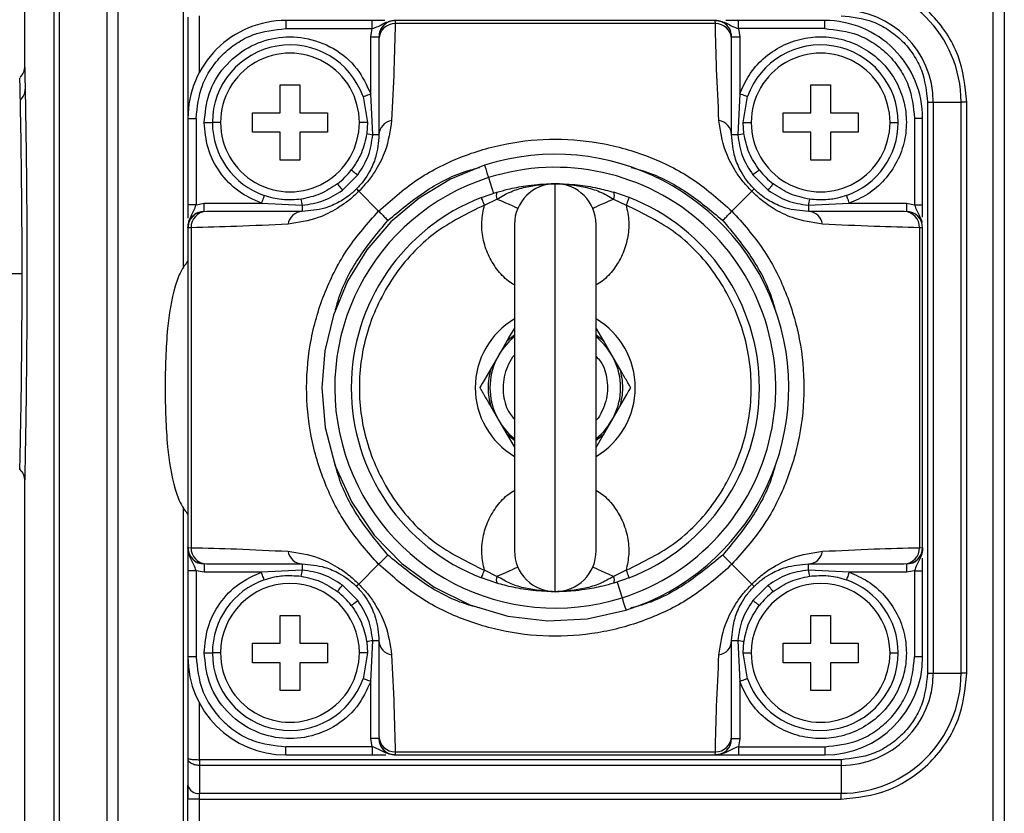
# Model space of a CAD drawing. Header units: millimetres. Extents: x 19 to 819, y 19 to 629.
# Tile 19 of 31: x 518 to 578, y 420 to 468. Entities that reach past the tile are written whole.
import ezdxf

# ---------------------------------------------------------------- set-up
doc = ezdxf.new("R2010")
doc.units = ezdxf.units.MM
doc.header["$LTSCALE"] = 3
doc.layers.add('DIMENSIONS', color=140, linetype='Continuous', lineweight=25)
doc.styles.add('SLDTEXTSTYLE0', font='TXT', dxfattribs={"width": 0.7})
doc.dimstyles.new('SLDDIMSTYLE0', dxfattribs={"dimtxt": 6.474023, "dimasz": 9.906, "dimexe": 0, "dimexo": 0.0625, "dimgap": 1.618506, "dimtad": 0, "dimtih": 1, "dimtoh": 1, "dimrnd": 1e-09, "dimzin": 12, "dimdsep": 46, "dimtxsty": 'SLDTEXTSTYLE0', "dimsah": 1, "dimcen": 0.09, "dimadec": 0, "dimazin": 3, "dimtfac": 1, "dimtofl": 0, "dimtmove": 0, "dimatfit": 3, "dimfxl": 0, "dimfrac": 2, "dimtolj": 1, "dimtzin": 12, "dimarcsym": 0})

# ---------------------------------------------------------------- blocks, each defined once
blk = doc.blocks.new('_D_10')
at = {"layer": 'DIMENSIONS'}
for p, q in [((485.507, 456.506), (485.507, 595.148)), ((578.007, 483.806), (578.007, 595.148)), ((485.507, 585.623), (513.703, 585.623)), ((522.476, 585.623), (520.302, 585.623)), ((520.302, 585.623), (520.302, 575.333)), ((541.714, 585.623), (543.888, 585.623)), ((543.888, 585.623), (543.888, 575.333)), ((578.007, 585.623), (550.487, 585.623)), ((520.302, 575.333), (522.476, 575.333)), ((543.888, 575.333), (541.714, 575.333))]:
    blk.add_line(p, q, dxfattribs=at)
for points in [[(485.507, 585.623), (495.413, 584.099), (495.413, 587.147)], [(578.007, 585.623), (568.101, 587.147), (568.101, 584.099)]]:
    blk.add_solid(points, dxfattribs=at)
at = {"layer": 'DIMENSIONS', "char_height": 6.35, "attachment_point": 1, "style": 'SLDTEXTSTYLE0'}
for s, insert in [('92.5', (522.476, 595.258)), ('3.64', (522.476, 583.519))]:
    blk.add_mtext(s, dxfattribs=dict(at, insert=insert))

msp = doc.modelspace()

# ---------------------------------------------------------------- linework, layer by layer
for p, q in [((518.007, 476.782), (518.007, 465.35)), ((519.814, 377.693), (519.814, 473.698)), ((520.132, 377.696), (520.132, 473.696)), ((523.046, 473.696), (523.046, 377.696)), ((523.725, 377.696), (523.725, 473.696)), ((527.707, 473.696), (527.707, 453.015)), ((577.307, 473.696), (577.307, 377.696)), ((578.007, 473.696), (578.007, 377.696)), ((528.007, 468.406), (528.007, 462.196)), ((528.707, 465.008), (528.707, 468.489)), ((534.007, 468.196), (534.007, 467.696)), ((539.293, 468.196), (534.007, 468.196)), ((539.293, 467.696), (539.293, 468.196)), ((540.064, 468.196), (539.293, 468.196)), ((540.707, 468.196), (540.703, 468.003)), ((560.311, 468.003), (540.703, 468.003)), ((560.307, 468.196), (540.707, 468.196)), ((560.311, 468.003), (560.307, 468.196)), ((561.722, 468.196), (560.951, 468.196)), ((561.722, 467.696), (561.722, 468.196)), ((567.007, 468.196), (561.722, 468.196)), ((567.007, 467.696), (567.007, 468.196)), ((534.007, 467.696), (539.293, 467.696)), ((539.207, 467.196), (539.293, 467.696)), ((561.722, 467.696), (561.807, 467.196)), ((567.007, 467.696), (561.722, 467.696)), ((539.207, 467.196), (539.707, 467.196)), ((539.207, 463.695), (539.207, 467.196)), ((539.707, 467.067), (539.707, 461.196)), ((561.307, 467.196), (561.807, 467.196)), ((561.307, 461.196), (561.307, 467.067)), ((561.807, 467.196), (561.807, 463.695)), ((533.657, 464.246), (534.857, 464.246)), ((533.657, 462.546), (533.657, 464.246)), ((534.857, 464.246), (534.857, 462.546)), ((566.157, 464.246), (567.357, 464.246)), ((566.157, 462.546), (566.157, 464.246)), ((567.357, 464.246), (567.357, 462.546)), ((538.736, 463.529), (539.007, 461.946)), ((539.33, 461.196), (539.207, 463.695)), ((561.807, 463.695), (561.684, 461.196)), ((562.007, 461.946), (562.279, 463.529)), ((573.3, 463.196), (573.3, 428.196)), ((573.3, 463.196), (573.654, 463.196)), ((573.654, 463.196), (573.654, 428.196)), ((573.654, 463.196), (575.361, 463.196)), ((575.361, 428.196), (575.361, 463.196)), ((575.714, 463.196), (575.361, 463.196)), ((575.714, 428.196), (575.714, 463.196)), ((531.957, 462.546), (533.657, 462.546)), ((531.957, 461.346), (531.957, 462.546)), ((534.857, 462.546), (536.557, 462.546)), ((536.557, 462.546), (536.557, 461.346)), ((564.457, 462.546), (566.157, 462.546)), ((564.457, 461.346), (564.457, 462.546)), ((567.357, 462.546), (569.057, 462.546)), ((569.057, 462.546), (569.057, 461.346)), ((528.007, 462.196), (528.507, 462.196)), ((528.007, 462.196), (528.007, 456.91)), ((528.507, 462.196), (528.507, 456.91)), ((529.007, 461.946), (529.507, 461.946)), ((530.007, 461.946), (529.507, 461.946)), ((539.007, 461.946), (538.507, 461.946)), ((539.007, 461.946), (538.959, 461.267)), ((562.056, 461.267), (562.007, 461.946)), ((562.007, 461.946), (562.507, 461.946)), ((571.007, 461.946), (571.507, 461.946)), ((572.507, 462.196), (572.507, 456.91)), ((573.007, 462.196), (572.507, 462.196)), ((573.007, 456.91), (573.007, 462.196)), ((533.657, 461.346), (531.957, 461.346)), ((533.657, 459.646), (533.657, 461.346)), ((534.857, 461.346), (534.857, 459.646)), ((536.557, 461.346), (534.857, 461.346)), ((566.157, 461.346), (564.457, 461.346)), ((566.157, 459.646), (566.157, 461.346)), ((567.357, 461.346), (567.357, 459.646)), ((569.057, 461.346), (567.357, 461.346)), ((539.707, 461.196), (539.33, 461.196)), ((561.684, 461.196), (561.307, 461.196)), ((534.857, 459.646), (533.657, 459.646)), ((567.357, 459.646), (566.157, 459.646)), ((537.47, 457.794), (538.409, 458.733)), ((546.42, 458.566), (546.726, 457.603)), ((562.605, 458.733), (563.544, 457.794)), ((538.475, 457.728), (539.689, 456.515)), ((550.507, 433.196), (550.507, 458.196)), ((562.539, 457.728), (561.326, 456.515)), ((545.986, 457.349), (546.931, 457.673)), ((546.167, 456.883), (546.936, 457.255)), ((554.079, 457.255), (554.848, 456.883)), ((555.029, 457.349), (554.084, 457.673)), ((528.507, 456.91), (528.007, 456.91)), ((528.007, 456.91), (528.007, 456.081)), ((528.507, 456.91), (529.007, 456.996)), ((529.007, 456.496), (529.007, 456.996)), ((529.007, 456.996), (532.508, 456.996)), ((532.508, 456.996), (535.007, 456.873)), ((535.007, 456.873), (535.007, 456.496)), ((566.007, 456.873), (568.507, 456.996)), ((566.007, 456.873), (566.007, 456.496)), ((568.507, 456.996), (572.007, 456.996)), ((572.007, 456.996), (572.007, 456.496)), ((572.007, 456.996), (572.507, 456.91)), ((572.507, 456.91), (573.007, 456.91)), ((573.007, 456.139), (573.007, 456.91)), ((535.007, 456.496), (529.136, 456.496)), ((571.879, 456.496), (566.007, 456.496)), ((528.2, 455.5), (528.007, 455.496)), ((528.007, 455.496), (528.007, 435.896)), ((528.2, 455.5), (528.2, 435.892)), ((548.007, 455.696), (548.007, 435.696)), ((553.007, 435.696), (553.007, 455.696)), ((572.814, 455.5), (572.814, 435.892)), ((573.007, 455.496), (572.814, 455.5)), ((573.007, 435.896), (573.007, 455.496)), ((517, 452.696), (517.853, 452.696)), ((548.007, 448.917), (547.534, 448.546)), ((553.48, 448.546), (553.007, 448.917)), ((547.534, 448.546), (547.043, 447.696)), ((553.971, 447.696), (553.48, 448.546)), ((547.043, 447.696), (546.552, 446.845)), ((554.462, 446.845), (553.971, 447.696)), ((546.552, 444.546), (547.043, 443.696)), ((553.971, 443.696), (554.462, 444.546)), ((547.043, 443.696), (547.534, 442.845)), ((553.48, 442.845), (553.971, 443.696)), ((547.534, 442.845), (548.007, 442.474)), ((553.007, 442.474), (553.48, 442.845)), ((518.007, 440.042), (518.007, 412.758)), ((527.707, 438.377), (527.707, 377.696)), ((528.007, 435.896), (528.2, 435.892)), ((528.007, 435.896), (528.007, 434.482)), ((572.814, 435.892), (573.007, 435.896)), ((529.007, 434.896), (529.007, 434.396)), ((529.136, 434.896), (535.007, 434.896)), ((535.007, 434.896), (535.007, 434.519)), ((539.689, 434.877), (538.475, 433.664)), ((561.326, 434.877), (562.539, 433.664)), ((566.007, 434.896), (571.879, 434.896)), ((566.007, 434.519), (566.007, 434.896)), ((572.007, 434.896), (572.007, 434.396)), ((573.007, 434.482), (573.007, 435.252)), ((528.507, 434.482), (528.007, 434.482)), ((528.007, 434.482), (528.007, 429.196)), ((529.007, 434.396), (528.507, 434.482)), ((528.507, 434.482), (528.507, 429.196)), ((532.508, 434.396), (529.007, 434.396)), ((535.007, 434.519), (532.508, 434.396)), ((546.936, 434.137), (546.167, 434.508)), ((554.848, 434.508), (554.079, 434.137)), ((568.507, 434.396), (566.007, 434.519)), ((572.007, 434.396), (568.507, 434.396)), ((572.507, 434.482), (572.007, 434.396)), ((572.507, 434.482), (573.007, 434.482)), ((572.507, 434.482), (572.507, 429.196)), ((573.007, 429.196), (573.007, 434.482)), ((538.409, 432.659), (537.47, 433.598)), ((546.931, 433.718), (545.986, 434.042)), ((555.029, 434.042), (554.084, 433.718)), ((554.289, 433.789), (554.595, 432.826)), ((563.544, 433.598), (562.605, 432.659)), ((533.657, 431.746), (534.857, 431.746)), ((533.657, 430.046), (533.657, 431.746)), ((534.857, 431.746), (534.857, 430.046)), ((566.157, 431.746), (567.357, 431.746)), ((566.157, 430.046), (566.157, 431.746)), ((567.357, 431.746), (567.357, 430.046)), ((531.957, 430.046), (533.657, 430.046)), ((531.957, 428.846), (531.957, 430.046)), ((534.857, 430.046), (536.557, 430.046)), ((536.557, 430.046), (536.557, 428.846)), ((538.959, 430.124), (539.007, 429.446)), ((539.207, 427.697), (539.33, 430.196)), ((539.33, 430.196), (539.707, 430.196)), ((539.707, 430.196), (539.707, 424.325)), ((561.307, 424.325), (561.307, 430.196)), ((561.307, 430.196), (561.684, 430.196)), ((561.684, 430.196), (561.807, 427.697)), ((562.007, 429.446), (562.056, 430.124)), ((564.457, 430.046), (566.157, 430.046)), ((564.457, 428.846), (564.457, 430.046)), ((567.357, 430.046), (569.057, 430.046)), ((569.057, 430.046), (569.057, 428.846)), ((529.007, 429.446), (529.507, 429.446)), ((530.007, 429.446), (529.507, 429.446)), ((539.007, 429.446), (538.507, 429.446)), ((539.007, 429.446), (538.736, 427.863)), ((562.279, 427.863), (562.007, 429.446)), ((562.007, 429.446), (562.507, 429.446)), ((571.007, 429.446), (571.507, 429.446)), ((528.507, 429.196), (528.007, 429.196)), ((528.007, 429.196), (528.007, 422.986)), ((533.657, 428.846), (531.957, 428.846)), ((533.657, 427.146), (533.657, 428.846)), ((534.857, 428.846), (534.857, 427.146)), ((536.557, 428.846), (534.857, 428.846)), ((566.157, 428.846), (564.457, 428.846)), ((566.157, 427.146), (566.157, 428.846)), ((567.357, 428.846), (567.357, 427.146)), ((569.057, 428.846), (567.357, 428.846)), ((573.007, 429.196), (572.507, 429.196)), ((573.3, 428.196), (573.654, 428.196)), ((573.654, 428.196), (575.361, 428.196)), ((575.714, 428.196), (575.361, 428.196)), ((539.207, 424.196), (539.207, 427.697)), ((561.807, 427.697), (561.807, 424.196)), ((534.857, 427.146), (533.657, 427.146)), ((567.357, 427.146), (566.157, 427.146)), ((528.707, 422.903), (528.707, 426.383)), ((539.293, 423.696), (539.207, 424.196)), ((539.707, 424.196), (539.207, 424.196)), ((561.307, 424.196), (561.807, 424.196)), ((561.807, 424.196), (561.722, 423.696)), ((539.293, 423.696), (534.007, 423.696)), ((534.007, 423.196), (534.007, 423.696)), ((539.293, 423.696), (539.293, 423.196)), ((540.703, 423.389), (560.311, 423.389)), ((540.703, 423.389), (540.707, 423.196)), ((560.307, 423.196), (560.311, 423.389)), ((561.722, 423.696), (561.722, 423.196)), ((561.722, 423.696), (567.007, 423.696)), ((567.007, 423.696), (567.007, 423.196)), ((528.007, 422.986), (528.007, 421.337)), ((568.007, 422.903), (528.707, 422.903)), ((528.707, 422.903), (528.707, 422.549)), ((534.007, 423.196), (539.293, 423.196)), ((539.293, 423.196), (540.122, 423.196)), ((540.707, 423.196), (560.307, 423.196)), ((560.307, 423.196), (561.722, 423.196)), ((561.722, 423.196), (567.007, 423.196)), ((568.007, 422.903), (568.007, 422.549)), ((568.007, 422.549), (528.707, 422.549)), ((528.707, 422.549), (528.707, 420.842)), ((568.007, 422.549), (568.007, 420.842)), ((528.007, 421.337), (528.007, 420.489)), ((528.007, 377.696), (528.007, 421.337)), ((528.707, 420.489), (528.007, 420.489)), ((528.707, 420.842), (568.007, 420.842)), ((528.707, 420.489), (528.707, 420.842)), ((528.707, 420.489), (568.007, 420.489)), ((528.707, 377.696), (528.707, 420.489)), ((568.007, 420.489), (568.007, 420.842))]:
    msp.add_line(p, q)
at = {"flags": 128}
for points in [[(538.736, 463.529), (538.745, 463.532), (538.772, 463.541), (538.815, 463.557), (538.874, 463.577), (538.945, 463.603), (539.027, 463.631), (539.115, 463.663), (539.207, 463.695)], [(562.279, 463.529), (562.27, 463.532), (562.243, 463.541), (562.199, 463.557), (562.141, 463.577), (562.069, 463.603), (561.988, 463.631), (561.899, 463.663), (561.807, 463.695)], [(546.179, 459.325), (544.089, 458.475), (542.16, 457.306), (540.438, 455.849), (538.966, 454.139), (537.782, 452.22), (536.915, 450.137), (536.385, 447.945), (536.207, 445.696), (536.415, 443.266), (537.033, 440.907), (538.043, 438.687), (539.415, 436.67), (541.11, 434.917), (543.079, 433.477), (545.263, 432.392), (547.6, 431.695), (550.021, 431.404), (552.457, 431.529), (554.836, 432.067)], [(538.014, 459.039), (538.021, 459.033), (538.044, 459.016), (538.081, 458.987), (538.13, 458.949), (538.19, 458.903), (538.258, 458.85), (538.332, 458.793), (538.409, 458.733)], [(546.179, 459.325), (546.196, 459.271), (546.246, 459.114), (546.323, 458.87), (546.42, 458.566)], [(563.001, 459.039), (562.993, 459.033), (562.971, 459.016), (562.934, 458.987), (562.885, 458.949), (562.825, 458.903), (562.757, 458.85), (562.682, 458.793), (562.605, 458.733)], [(537.164, 458.189), (537.17, 458.182), (537.188, 458.159), (537.216, 458.123), (537.254, 458.073), (537.3, 458.014), (537.353, 457.945), (537.411, 457.871), (537.47, 457.794)], [(563.544, 457.794), (563.604, 457.871), (563.661, 457.945), (563.714, 458.014), (563.761, 458.073), (563.799, 458.123), (563.827, 458.159), (563.844, 458.182), (563.85, 458.189)], [(532.675, 457.467), (532.671, 457.458), (532.662, 457.431), (532.647, 457.388), (532.626, 457.329), (532.601, 457.258), (532.572, 457.176), (532.541, 457.088), (532.508, 456.996)], [(546.167, 456.883), (546.132, 456.974), (546.098, 457.062), (546.066, 457.142), (546.039, 457.213), (546.016, 457.271), (546, 457.314), (545.989, 457.341), (545.986, 457.349)], [(546.936, 457.255), (547.204, 457.138), (547.452, 457.029), (547.673, 456.933), (547.862, 456.85), (548.014, 456.784), (548.125, 456.735), (548.193, 456.706), (548.216, 456.696)], [(552.799, 456.696), (552.821, 456.706), (552.889, 456.735), (553.001, 456.784), (553.153, 456.85), (553.342, 456.933), (553.563, 457.029), (553.811, 457.138), (554.079, 457.255)], [(555.029, 457.349), (555.025, 457.341), (555.015, 457.314), (554.998, 457.271), (554.976, 457.213), (554.948, 457.142), (554.917, 457.062), (554.883, 456.974), (554.848, 456.883)], [(568.34, 457.467), (568.343, 457.458), (568.353, 457.431), (568.368, 457.388), (568.389, 457.329), (568.414, 457.258), (568.443, 457.176), (568.474, 457.088), (568.507, 456.996)], [(548.007, 449.366), (548, 449.353), (547.649, 448.746), (547.534, 448.546)], [(553.48, 448.546), (553.056, 449.281), (553.007, 449.366)], [(546.552, 446.845), (546.128, 446.111), (546.035, 445.95), (545.951, 445.805), (545.914, 445.74), (545.891, 445.701), (545.888, 445.696)], [(554.462, 444.546), (554.886, 445.281), (554.979, 445.442), (555.063, 445.587), (555.101, 445.652), (555.123, 445.691), (555.126, 445.696)], [(547.534, 442.845), (547.958, 442.111), (548.007, 442.026)], [(553.007, 442.026), (553.015, 442.039), (553.365, 442.646), (553.48, 442.845)], [(532.675, 433.924), (532.671, 433.933), (532.662, 433.96), (532.647, 434.004), (532.626, 434.062), (532.601, 434.134), (532.572, 434.215), (532.541, 434.304), (532.508, 434.396)], [(545.986, 434.042), (545.989, 434.051), (546, 434.078), (546.016, 434.121), (546.039, 434.179), (546.066, 434.249), (546.098, 434.33), (546.132, 434.417), (546.167, 434.508)], [(548.216, 434.696), (548.193, 434.686), (548.125, 434.656), (548.014, 434.608), (547.862, 434.541), (547.673, 434.459), (547.452, 434.362), (547.204, 434.254), (546.936, 434.137)], [(554.079, 434.137), (553.811, 434.254), (553.563, 434.362), (553.342, 434.459), (553.153, 434.541), (553.001, 434.608), (552.889, 434.656), (552.821, 434.686), (552.799, 434.696)], [(554.848, 434.508), (554.883, 434.417), (554.917, 434.33), (554.948, 434.249), (554.976, 434.179), (554.998, 434.121), (555.015, 434.078), (555.025, 434.051), (555.029, 434.042)], [(568.507, 434.396), (568.474, 434.304), (568.443, 434.215), (568.414, 434.134), (568.389, 434.062), (568.368, 434.004), (568.353, 433.96), (568.343, 433.933), (568.34, 433.924)], [(537.164, 433.202), (537.17, 433.21), (537.188, 433.233), (537.216, 433.269), (537.254, 433.318), (537.3, 433.378), (537.353, 433.447), (537.411, 433.521), (537.47, 433.598)], [(563.85, 433.202), (563.844, 433.21), (563.827, 433.233), (563.799, 433.269), (563.761, 433.318), (563.714, 433.378), (563.661, 433.447), (563.604, 433.521), (563.544, 433.598)], [(538.014, 432.353), (538.021, 432.359), (538.044, 432.376), (538.081, 432.404), (538.13, 432.442), (538.19, 432.489), (538.258, 432.542), (538.332, 432.599), (538.409, 432.659)], [(554.595, 432.826), (554.692, 432.521), (554.769, 432.278), (554.819, 432.121), (554.836, 432.067)], [(563.001, 432.353), (562.993, 432.359), (562.971, 432.376), (562.934, 432.404), (562.885, 432.442), (562.825, 432.489), (562.757, 432.542), (562.682, 432.599), (562.605, 432.659)], [(539.207, 427.697), (539.115, 427.729), (539.027, 427.76), (538.945, 427.789), (538.874, 427.814), (538.815, 427.835), (538.772, 427.85), (538.745, 427.86), (538.736, 427.863)], [(562.279, 427.863), (562.27, 427.86), (562.243, 427.85), (562.199, 427.835), (562.141, 427.814), (562.069, 427.789), (561.988, 427.76), (561.899, 427.729), (561.807, 427.697)]]:
    msp.add_lwpolyline(points, dxfattribs=at)
for centre, radius, start, end in [((568.007, 463.196), 7.354, 0.00007, 89.9999), ((568.007, 463.196), 5.646, 359.99999, 89.99997), ((534.007, 462.196), 6, 89.9999, 180.00007), ((540.707, 467.196), 1, 89.99886, 180.00125), ((540.676, 467.034), 0.969, 88.38131, 178.04354), ((560.307, 467.196), 1, 359.99885, 90.00105), ((560.339, 467.034), 0.969, 1.95642, 91.61872), ((567.007, 462.196), 6, 359.9999, 90.0001), ((534.257, 461.946), 4.75, 19.46294, 179.99995), ((534.257, 461.946), 4.25, 359.99994, 180.00006), ((566.757, 461.946), 4.75, 0.00005, 160.53706), ((566.757, 461.946), 4.25, 359.99992, 180.00008), ((517.191, 463.982), 0.846, 310.83431, 358.98136), ((534.257, 461.946), 4.75, 180.00004, 250.53698), ((534.257, 461.946), 4.25, 179.99994, 0.00006), ((540.628, 461.156), 0.922, 99.09128, 177.51337), ((560.386, 461.156), 0.922, 2.48669, 80.90866), ((566.757, 461.946), 4.25, 179.99992, 0.00008), ((566.757, 461.946), 4.75, 289.46297, 0.00002), ((539.589, 463.545), 2.363, 254.52976, 263.71788), ((561.426, 463.545), 2.363, 276.28189, 285.47047), ((550.507, 445.696), 14.3, 287.61988, 107.61988), ((534.257, 461.946), 4.751, 307.73482, 322.26468), ((550.507, 445.696), 13.503, 287.61987, 107.61988), ((566.758, 461.946), 4.751, 217.73538, 232.26512), ((550.507, 445.696), 13.503, 107.61989, 287.61986), ((550.507, 455.696), 2.5, 90.00043, 179.99987), ((550.507, 455.696), 2.5, 0.00013, 89.99961), ((532.658, 456.614), 2.364, 6.28226, 15.46839), ((550.507, 445.696), 12.5, 111.20509, 248.79491), ((547.382, 457.469), 0.495, 155.6451, 205.67801), ((553.632, 457.469), 0.495, 334.32226, 24.35463), ((550.507, 445.696), 12.5, 291.2051, 68.7949), ((568.357, 456.614), 2.364, 164.5314, 173.71782), ((529.007, 455.496), 1, 90.00039, 179.99973), ((529.169, 455.527), 0.969, 91.95829, 181.61675), ((535.047, 455.575), 0.922, 92.48725, 170.90922), ((565.967, 455.575), 0.922, 9.09089, 87.5128), ((571.845, 455.527), 0.969, 358.38313, 88.04176), ((572.007, 455.496), 1, 0.0003, 89.99948), ((550.507, 445.696), 4.9, 120.67752, 179.99986), ((550.507, 445.696), 4.9, 300.67738, 59.32262), ((550.507, 445.696), 4, 128.68224, 231.31776), ((550.507, 445.696), 4, 308.6822, 51.3178), ((550.507, 445.696), 4.9, 179.9998, 239.32283), ((529.007, 435.896), 1, 180.00027, 269.99961), ((529.169, 435.864), 0.969, 178.38151, 268.04345), ((535.047, 435.817), 0.922, 189.09144, 267.51319), ((550.507, 435.696), 2.5, 179.99989, 270.00015), ((550.507, 435.696), 2.5, 269.99981, 0.00011), ((565.967, 435.817), 0.922, 272.48676, 350.90845), ((571.846, 435.864), 0.969, 271.95651, 1.61861), ((572.007, 435.896), 1, 270.00052, 359.9997), ((532.657, 434.778), 2.365, 344.53403, 353.71617), ((568.358, 434.778), 2.365, 186.28375, 195.46618), ((534.257, 429.446), 4.75, 109.46302, 179.99996), ((534.257, 429.446), 4.25, 0.00014, 179.99986), ((547.382, 433.923), 0.495, 154.32425, 204.35269), ((553.632, 433.923), 0.495, 335.64758, 25.67548), ((566.757, 429.446), 4.25, 0.00013, 179.99987), ((566.757, 429.446), 4.75, 359.99998, 70.53703), ((534.257, 429.446), 4.75, 37.73388, 52.26562), ((566.757, 429.446), 4.75, 127.73445, 142.26606), ((539.589, 427.846), 2.364, 96.28177, 105.46616), ((540.628, 430.236), 0.922, 182.4866, 260.90973), ((560.387, 430.236), 0.922, 279.09034, 357.51334), ((561.426, 427.846), 2.364, 74.53361, 83.71846), ((534.257, 429.446), 4.75, 180.00008, 340.53685), ((534.257, 429.446), 4.25, 179.99994, 0.00006), ((566.757, 429.446), 4.75, 199.46315, 359.99992), ((566.757, 429.446), 4.25, 179.99992, 0.00008), ((534.007, 429.196), 6, 180.00003, 269.99985), ((567.007, 429.196), 6, 270.00014, 0), ((568.007, 428.196), 5.646, 270.00003, 0.00001), ((568.007, 428.196), 7.354, 270.0001, 359.99993), ((540.676, 424.358), 0.969, 181.9568, 271.61743), ((540.707, 424.196), 1, 180.00021, 269.99968), ((560.307, 424.196), 1, 270.00041, 359.9997), ((560.339, 424.358), 0.969, 268.38254, 358.04323), ((528.62, 421.461), 0.625, 191.42313, 278.04841)]:
    msp.add_arc(centre, radius, start, end)
for points, knots in [([(575.714, 463.196), (575.611, 464.165), (575.453, 465.657), (574.492, 467.451), (573.497, 468.686), (572.263, 469.681), (570.468, 470.642), (568.977, 470.8), (568.007, 470.903)], [0, 0, 0, 0, 0.239457, 0.36836, 0.499999, 0.631639, 0.760543, 1, 1, 1, 1]), ([(539.293, 467.696), (539.416, 467.739), (539.656, 467.824), (539.984, 468.008), (540.224, 468.13), (540.362, 468.148), (540.375, 468.149)], [0, 0, 0, 0, 0.330459, 0.647399, 0.964625, 1, 1, 1, 1]), ([(540.707, 468.193), (540.614, 468.185), (540.422, 468.17), (540.148, 468.046), (540.007, 467.903), (539.937, 467.831)], [0, 0, 0, 0, 0.316724, 0.657542, 1, 1, 1, 1]), ([(540.703, 468.003), (540.681, 467.076), (540.634, 465.096), (540.535, 463.118), (540.482, 462.066)], [0, 0, 0, 0, 0.467902, 1, 1, 1, 1]), ([(560.307, 468.196), (560.433, 468.185), (560.684, 468.164), (561.031, 468.013), (561.358, 467.823), (561.599, 467.739), (561.722, 467.696)], [0, 0, 0, 0, 0.249313, 0.496183, 0.742832, 1, 1, 1, 1]), ([(561.081, 467.828), (561.01, 467.901), (560.868, 468.046), (560.593, 468.17), (560.4, 468.185), (560.308, 468.193)], [0, 0, 0, 0, 0.346135, 0.685045, 1, 1, 1, 1]), ([(560.532, 462.066), (560.48, 463.118), (560.381, 465.096), (560.334, 467.076), (560.311, 468.003)], [0, 0, 0, 0, 0.532098, 1, 1, 1, 1]), ([(568.007, 468.489), (568.673, 468.418), (569.697, 468.309), (570.93, 467.649), (571.778, 466.966), (572.461, 466.118), (573.121, 464.886), (573.229, 463.862), (573.3, 463.196)], [0, 0, 0, 0, 0.239457, 0.368361, 0.500001, 0.631639, 0.760544, 1, 1, 1, 1]), ([(528.507, 462.196), (528.581, 462.888), (528.694, 463.952), (529.38, 465.233), (530.089, 466.114), (530.971, 466.824), (532.251, 467.509), (533.315, 467.622), (534.007, 467.696)], [0, 0, 0, 0, 0.239456, 0.368361, 0.5, 0.631639, 0.760543, 1, 1, 1, 1]), ([(539.937, 467.831), (539.935, 467.83), (539.857, 467.76), (539.817, 467.661), (539.778, 467.564)], [0, 0, 0, 0, 0.025956, 1, 1, 1, 1]), ([(561.237, 467.564), (561.198, 467.661), (561.158, 467.759), (561.082, 467.827), (561.081, 467.828)], [0, 0, 0, 0, 0.98969, 1, 1, 1, 1]), ([(567.007, 467.696), (567.699, 467.622), (568.764, 467.509), (570.044, 466.824), (570.925, 466.114), (571.635, 465.233), (572.321, 463.952), (572.434, 462.888), (572.507, 462.196)], [0, 0, 0, 0, 0.2394567, 0.3683606, 0.5000004, 0.6316387, 0.7605436, 1, 1, 1, 1]), ([(529.007, 461.946), (529.066, 462.539), (529.188, 463.764), (530.163, 465.404), (531.611, 466.606), (533.353, 467.22), (535.199, 467.222), (536.965, 466.571), (538.431, 465.35), (538.954, 464.235), (539.207, 463.695)], [0, 0, 0, 0, 0.121087, 0.25, 0.378913, 0.5, 0.621087, 0.75, 0.878912, 1, 1, 1, 1]), ([(561.807, 463.695), (561.977, 464.085), (562.325, 464.886), (563.216, 465.896), (564.339, 466.674), (565.617, 467.128), (566.924, 467.245), (568.209, 467.046), (569.43, 466.532), (570.512, 465.7), (571.343, 464.618), (571.858, 463.398), (572.057, 462.113), (571.939, 460.805), (571.485, 459.528), (570.707, 458.404), (569.697, 457.513), (568.896, 457.165), (568.507, 456.996)], [0, 0, 0, 0, 0.060078, 0.123475, 0.188304, 0.252409, 0.313772, 0.372938, 0.435415, 0.5, 0.564586, 0.627062, 0.686228, 0.747592, 0.811696, 0.876525, 0.939922, 1, 1, 1, 1]), ([(518.007, 465.41), (517.994, 465.278), (517.966, 465.013), (517.798, 464.806), (517.714, 464.703)], [0, 0, 0, 0, 0.499993, 1, 1, 1, 1]), ([(518.009, 465.35), (518.009, 465.353), (518.005, 465.512), (518.028, 464.465), (518.033, 464.166), (518.037, 463.967)], [0, 0, 0, 0, 0.006445, 0.335228, 1, 1, 1, 1]), ([(517.744, 463.341), (517.737, 463.703), (517.728, 464.145), (517.717, 464.586), (517.715, 464.665)], [0, 0, 0, 0, 0.820546, 1, 1, 1, 1]), ([(518.037, 463.967), (518.045, 463.511), (518.065, 462.473), (518.091, 460.746), (518.116, 458.709), (518.135, 456.437), (518.146, 454.019), (518.146, 451.55), (518.136, 449.123), (518.117, 446.839), (518.093, 444.782), (518.066, 443.034), (518.042, 441.658), (518.023, 440.706), (518.012, 440.215), (518.009, 440.045), (518.009, 440.042)], [0, 0, 0, 0, 0.057175, 0.130128, 0.216527, 0.312627, 0.41496, 0.519806, 0.622208, 0.719221, 0.80612, 0.88018, 0.938477, 0.978649, 0.999594, 1, 1, 1, 1]), ([(517.853, 452.696), (517.851, 453.712), (517.847, 455.788), (517.82, 458.709), (517.785, 461.241), (517.756, 462.713), (517.744, 463.341)], [0, 0, 0, 0, 0.286361, 0.585099, 0.823059, 1, 1, 1, 1]), ([(532.508, 456.996), (532.027, 457.214), (531.043, 457.662), (529.907, 458.87), (529.147, 460.342), (529.053, 461.42), (529.007, 461.946)], [0, 0, 0, 0, 0.243985, 0.5, 0.756015, 1, 1, 1, 1]), ([(540.482, 462.066), (540.389, 461.437), (540.232, 460.378), (539.621, 459.182), (539.064, 458.357), (538.679, 457.945), (538.475, 457.728)], [0, 0, 0, 0, 0.388275, 0.653632, 0.817249, 1, 1, 1, 1]), ([(562.539, 457.728), (562.335, 457.946), (561.949, 458.358), (561.392, 459.185), (560.782, 460.38), (560.625, 461.438), (560.532, 462.066)], [0, 0, 0, 0, 0.183337, 0.347246, 0.6123, 1, 1, 1, 1]), ([(538.959, 461.267), (538.873, 460.864), (538.702, 460.06), (538.243, 459.378), (538.014, 459.039)], [0, 0, 0, 0, 0.501702, 1, 1, 1, 1]), ([(539.707, 461.196), (539.668, 460.726), (539.601, 459.939), (539.192, 459.012), (538.786, 458.367), (538.484, 458.039), (538.331, 457.872)], [0, 0, 0, 0, 0.380775, 0.63822, 0.815783, 1, 1, 1, 1]), ([(538.409, 458.733), (538.65, 459.108), (539.133, 459.863), (539.264, 460.75), (539.33, 461.196)], [0, 0, 0, 0, 0.4972453, 1, 1, 1, 1]), ([(539.689, 456.515), (540.438, 457.18), (541.935, 458.508), (544.631, 459.882), (547.516, 460.737), (550.523, 461.018), (553.524, 460.732), (556.408, 459.872), (559.091, 458.5), (560.583, 457.174), (561.326, 456.515)], [0, 0, 0, 0, 0.125232, 0.249923, 0.375339, 0.500532, 0.626128, 0.750664, 0.875903, 1, 1, 1, 1]), ([(562.684, 457.872), (562.53, 458.039), (562.229, 458.367), (561.823, 459.013), (561.413, 459.939), (561.347, 460.726), (561.307, 461.196)], [0, 0, 0, 0, 0.184268, 0.361895, 0.619338, 1, 1, 1, 1]), ([(561.684, 461.196), (561.75, 460.75), (561.881, 459.863), (562.365, 459.108), (562.605, 458.733)], [0, 0, 0, 0, 0.502755, 1, 1, 1, 1]), ([(563.001, 459.039), (562.77, 459.381), (562.311, 460.063), (562.141, 460.867), (562.056, 461.267)], [0, 0, 0, 0, 0.501823, 1, 1, 1, 1]), ([(540.255, 455.948), (540.98, 456.551), (542.425, 457.752), (544.381, 458.798), (545.58, 459.115), (545.874, 459.193)], [0, 0, 0, 0, 0.431965, 0.860695, 1, 1, 1, 1]), ([(555.157, 459.189), (555.444, 459.113), (556.642, 458.795), (558.593, 457.75), (560.038, 456.548), (560.759, 455.948)], [0, 0, 0, 0, 0.136711, 0.568909, 1, 1, 1, 1]), ([(538.475, 457.728), (538.258, 457.524), (537.845, 457.137), (537.018, 456.58), (535.823, 455.971), (534.765, 455.814), (534.137, 455.721)], [0, 0, 0, 0, 0.183336, 0.347246, 0.612298, 1, 1, 1, 1]), ([(537.164, 458.189), (536.822, 457.959), (536.14, 457.5), (535.336, 457.329), (534.936, 457.245)], [0, 0, 0, 0, 0.50182, 1, 1, 1, 1]), ([(538.331, 457.872), (538.164, 457.719), (537.836, 457.417), (537.19, 457.011), (536.264, 456.602), (535.477, 456.535), (535.007, 456.496)], [0, 0, 0, 0, 0.184272, 0.361897, 0.619337, 1, 1, 1, 1]), ([(535.007, 456.873), (535.453, 456.939), (536.34, 457.07), (537.095, 457.553), (537.47, 457.794)], [0, 0, 0, 0, 0.502756, 1, 1, 1, 1]), ([(538.331, 457.872), (538.344, 457.86), (538.392, 457.812), (538.44, 457.763), (538.475, 457.728)], [0, 0, 0, 0, 0.26686, 1, 1, 1, 1]), ([(546.931, 457.673), (547.154, 457.736), (547.734, 457.899), (548.569, 458.055), (549.54, 458.172), (550.147, 458.187), (550.507, 458.196)], [0, 0, 0, 0, 0.191879, 0.498087, 0.701646, 1, 1, 1, 1]), ([(546.936, 457.255), (547.217, 457.417), (547.766, 457.735), (548.971, 458.092), (549.893, 458.154), (550.507, 458.196)], [0, 0, 0, 0, 0.2601296, 0.5074898, 1, 1, 1, 1]), ([(550.507, 458.196), (551.121, 458.154), (552.043, 458.092), (553.248, 457.735), (553.798, 457.417), (554.079, 457.255)], [0, 0, 0, 0, 0.492083, 0.739924, 1, 1, 1, 1]), ([(550.507, 458.196), (550.962, 458.181), (551.831, 458.153), (553.028, 457.96), (553.755, 457.762), (554.084, 457.673)], [0, 0, 0, 0, 0.376416, 0.718536, 1, 1, 1, 1]), ([(562.684, 457.872), (562.671, 457.859), (562.623, 457.811), (562.575, 457.763), (562.539, 457.728)], [0, 0, 0, 0, 0.266866, 1, 1, 1, 1]), ([(566.877, 455.721), (566.248, 455.814), (565.189, 455.971), (563.994, 456.582), (563.168, 457.139), (562.756, 457.524), (562.539, 457.728)], [0, 0, 0, 0, 0.388274, 0.653633, 0.817248, 1, 1, 1, 1]), ([(566.007, 456.496), (565.538, 456.535), (564.75, 456.602), (563.824, 457.011), (563.178, 457.417), (562.851, 457.719), (562.684, 457.872)], [0, 0, 0, 0, 0.380774, 0.638219, 0.815782, 1, 1, 1, 1]), ([(563.544, 457.794), (563.92, 457.553), (564.675, 457.07), (565.561, 456.939), (566.007, 456.873)], [0, 0, 0, 0, 0.497244, 1, 1, 1, 1]), ([(566.079, 457.245), (565.675, 457.33), (564.871, 457.501), (564.19, 457.96), (563.85, 458.189)], [0, 0, 0, 0, 0.501703, 1, 1, 1, 1]), ([(534.936, 457.245), (534.552, 457.213), (534.149, 457.18), (533.58, 457.241), (533.202, 457.301), (532.857, 457.41), (532.675, 457.467)], [0, 0, 0, 0, 0.501308, 0.526546, 0.749953, 1, 1, 1, 1]), ([(568.34, 457.467), (568.157, 457.409), (567.855, 457.314), (567.477, 457.248), (566.909, 457.178), (566.46, 457.214), (566.079, 457.245)], [0, 0, 0, 0, 0.251357, 0.413718, 0.502166, 1, 1, 1, 1]), ([(528.007, 455.496), (528.018, 455.622), (528.039, 455.872), (528.19, 456.22), (528.381, 456.547), (528.464, 456.787), (528.507, 456.91)], [0, 0, 0, 0, 0.249285, 0.496162, 0.742817, 1, 1, 1, 1]), ([(539.689, 434.877), (539.023, 435.627), (537.695, 437.124), (536.322, 439.819), (535.466, 442.704), (535.185, 445.712), (535.471, 448.712), (536.331, 451.596), (537.703, 454.28), (539.029, 455.772), (539.689, 456.515)], [0, 0, 0, 0, 0.125232, 0.249923, 0.375339, 0.500532, 0.626128, 0.750663, 0.875903, 1, 1, 1, 1]), ([(546.167, 456.883), (545.11, 456.366), (542.946, 455.306), (540.454, 452.57), (538.86, 449.272), (538.335, 445.696), (538.86, 442.119), (540.454, 438.822), (542.946, 436.086), (545.11, 435.026), (546.167, 434.508)], [0, 0, 0, 0, 0.1221413, 0.2499999, 0.3778584, 0.4999999, 0.6221413, 0.7499999, 0.8778585, 1, 1, 1, 1]), ([(539.689, 456.515), (539.754, 456.45), (539.874, 456.33), (540.063, 456.141), (540.187, 456.017), (540.255, 455.948)], [0, 0, 0, 0, 0.343719, 0.636732, 1, 1, 1, 1]), ([(548.007, 451.99), (547.88, 452.067), (547.463, 452.32), (546.904, 452.95), (546.366, 453.83), (546.053, 454.827), (545.96, 455.873), (546.099, 456.549), (546.167, 456.883)], [0, 0, 0, 0, 0.0794347, 0.2615828, 0.4437286, 0.6307902, 0.8178527, 1, 1, 1, 1]), ([(554.848, 456.883), (554.916, 456.549), (555.054, 455.873), (554.961, 454.827), (554.649, 453.83), (554.11, 452.95), (553.552, 452.32), (553.134, 452.067), (553.007, 451.99)], [0, 0, 0, 0, 0.182147, 0.36921, 0.556272, 0.738417, 0.920566, 1, 1, 1, 1]), ([(554.848, 434.508), (555.905, 435.026), (558.069, 436.086), (560.561, 438.822), (562.154, 442.119), (562.68, 445.696), (562.154, 449.272), (560.561, 452.57), (558.069, 455.306), (555.905, 456.366), (554.848, 456.883)], [0, 0, 0, 0, 0.122142, 0.25, 0.377859, 0.5, 0.622142, 0.75, 0.877859, 1, 1, 1, 1]), ([(560.759, 455.948), (560.828, 456.017), (560.952, 456.141), (561.141, 456.33), (561.261, 456.45), (561.326, 456.515)], [0, 0, 0, 0, 0.363224, 0.656247, 1, 1, 1, 1]), ([(561.326, 456.515), (561.992, 455.765), (563.32, 454.268), (564.693, 451.573), (565.549, 448.688), (565.83, 445.68), (565.544, 442.679), (564.683, 439.795), (563.312, 437.112), (561.986, 435.62), (561.326, 434.877)], [0, 0, 0, 0, 0.125232, 0.249923, 0.375339, 0.500532, 0.626128, 0.750664, 0.875903, 1, 1, 1, 1]), ([(572.507, 456.91), (572.551, 456.787), (572.635, 456.547), (572.819, 456.219), (572.942, 455.979), (572.959, 455.842), (572.961, 455.828)], [0, 0, 0, 0, 0.330472, 0.647416, 0.964644, 1, 1, 1, 1]), ([(528.375, 456.27), (528.302, 456.198), (528.158, 456.057), (528.033, 455.781), (528.018, 455.589), (528.01, 455.496)], [0, 0, 0, 0, 0.346141, 0.685047, 1, 1, 1, 1]), ([(528.639, 456.426), (528.542, 456.386), (528.444, 456.347), (528.376, 456.271), (528.375, 456.27)], [0, 0, 0, 0, 0.989681, 1, 1, 1, 1]), ([(537.051, 450.475), (537.116, 450.719), (537.425, 451.873), (538.455, 453.781), (539.656, 455.226), (540.255, 455.948)], [0, 0, 0, 0, 0.118429, 0.55978, 1, 1, 1, 1]), ([(560.759, 455.948), (561.362, 455.223), (562.564, 453.779), (563.616, 451.807), (563.937, 450.591), (564.018, 450.281)], [0, 0, 0, 0, 0.428704, 0.854195, 1, 1, 1, 1]), ([(534.137, 455.721), (533.085, 455.668), (531.107, 455.569), (529.127, 455.522), (528.2, 455.5)], [0, 0, 0, 0, 0.532098, 1, 1, 1, 1]), ([(572.814, 455.5), (571.888, 455.522), (569.908, 455.569), (567.93, 455.668), (566.877, 455.721)], [0, 0, 0, 0, 0.467902, 1, 1, 1, 1]), ([(528.007, 453.468), (527.856, 453.26), (527.513, 452.789), (527.036, 451.394), (526.66, 449.001), (526.627, 446.909), (526.607, 445.696)], [0, 0, 0, 0, 0.0956961, 0.2172254, 0.5462669, 1, 1, 1, 1]), ([(517.715, 440.726), (517.715, 440.715), (517.711, 440.534), (517.739, 441.786), (517.751, 442.416), (517.792, 444.577), (517.822, 446.869), (517.848, 449.706), (517.851, 451.676), (517.853, 452.696)], [0, 0, 0, 0, 0.002678, 0.042293, 0.144601, 0.302628, 0.507287, 0.745171, 1, 1, 1, 1]), ([(548.007, 447.69), (548.005, 447.688), (547.837, 447.544), (547.641, 447.131), (547.392, 446.534), (547.289, 445.879), (547.335, 445.049), (547.541, 444.277), (547.912, 443.883), (548.007, 443.782)], [0, 0, 0, 0, 0.0024191, 0.1564398, 0.3105866, 0.4646075, 0.6187544, 0.9019487, 1, 1, 1, 1]), ([(553.007, 447.61), (553.103, 447.509), (553.473, 447.115), (553.679, 446.342), (553.726, 445.513), (553.622, 444.858), (553.374, 444.26), (553.177, 443.848), (553.01, 443.704), (553.007, 443.701)], [0, 0, 0, 0, 0.098051, 0.381246, 0.535393, 0.689414, 0.84356, 0.997581, 1, 1, 1, 1]), ([(555.126, 445.696), (555.124, 445.7), (555.114, 445.717), (555.087, 445.764), (555.023, 445.874), (554.85, 446.174), (554.656, 446.51), (554.501, 446.779), (554.462, 446.845)], [0, 0, 0, 0, 0.011719, 0.043118, 0.123116, 0.298496, 0.826734, 1, 1, 1, 1]), ([(526.607, 445.696), (526.627, 444.483), (526.66, 442.391), (527.036, 439.998), (527.513, 438.603), (527.856, 438.132), (528.007, 437.924)], [0, 0, 0, 0, 0.453733, 0.782775, 0.904304, 1, 1, 1, 1]), ([(545.888, 445.696), (545.891, 445.691), (545.901, 445.675), (545.928, 445.628), (545.991, 445.518), (546.165, 445.218), (546.359, 444.882), (546.514, 444.613), (546.552, 444.546)], [0, 0, 0, 0, 0.011718, 0.0431275, 0.1231148, 0.2984955, 0.8267429, 1, 1, 1, 1]), ([(540.255, 435.444), (539.652, 436.169), (538.451, 437.613), (537.399, 439.585), (537.078, 440.8), (536.996, 441.11)], [0, 0, 0, 0, 0.428705, 0.854197, 1, 1, 1, 1]), ([(564.014, 441.094), (563.934, 440.79), (563.613, 439.576), (562.562, 437.61), (561.36, 436.165), (560.759, 435.444)], [0, 0, 0, 0, 0.143233, 0.572166, 1, 1, 1, 1]), ([(517.714, 440.689), (517.798, 440.585), (517.966, 440.379), (517.994, 440.114), (518.007, 439.981)], [0, 0, 0, 0, 0.499997, 1, 1, 1, 1]), ([(546.167, 434.508), (546.1, 434.836), (545.962, 435.505), (546.05, 436.55), (546.365, 437.566), (546.916, 438.46), (547.481, 439.085), (547.889, 439.334), (548.007, 439.406)], [0, 0, 0, 0, 0.178605, 0.365348, 0.555554, 0.744011, 0.925784, 1, 1, 1, 1]), ([(553.007, 439.406), (553.126, 439.334), (553.534, 439.085), (554.099, 438.46), (554.649, 437.566), (554.965, 436.55), (555.053, 435.505), (554.915, 434.836), (554.848, 434.508)], [0, 0, 0, 0, 0.074216, 0.255989, 0.444446, 0.634652, 0.821395, 1, 1, 1, 1]), ([(528.507, 434.482), (528.464, 434.604), (528.381, 434.845), (528.19, 435.172), (528.039, 435.519), (528.018, 435.77), (528.007, 435.896)], [0, 0, 0, 0, 0.257164, 0.503817, 0.750685, 1, 1, 1, 1]), ([(528.01, 435.895), (528.018, 435.803), (528.033, 435.611), (528.157, 435.336), (528.3, 435.196), (528.372, 435.125)], [0, 0, 0, 0, 0.316727, 0.65754, 1, 1, 1, 1]), ([(528.2, 435.892), (529.127, 435.87), (531.107, 435.822), (533.085, 435.724), (534.137, 435.671)], [0, 0, 0, 0, 0.467902, 1, 1, 1, 1]), ([(534.137, 435.671), (534.766, 435.578), (535.825, 435.42), (537.021, 434.81), (537.847, 434.253), (538.258, 433.867), (538.475, 433.664)], [0, 0, 0, 0, 0.388274, 0.653632, 0.817248, 1, 1, 1, 1]), ([(540.255, 435.444), (540.187, 435.375), (540.063, 435.251), (539.874, 435.062), (539.754, 434.942), (539.689, 434.877)], [0, 0, 0, 0, 0.363224, 0.656247, 1, 1, 1, 1]), ([(545.858, 432.202), (545.57, 432.279), (544.372, 432.597), (542.421, 433.642), (540.977, 434.844), (540.255, 435.444)], [0, 0, 0, 0, 0.13671, 0.568908, 1, 1, 1, 1]), ([(560.759, 435.444), (560.035, 434.841), (558.59, 433.64), (556.634, 432.594), (555.435, 432.276), (555.141, 432.198)], [0, 0, 0, 0, 0.431965, 0.860695, 1, 1, 1, 1]), ([(560.759, 435.444), (560.828, 435.375), (560.952, 435.251), (561.141, 435.063), (561.261, 434.942), (561.326, 434.877)], [0, 0, 0, 0, 0.363226, 0.656243, 1, 1, 1, 1]), ([(562.539, 433.664), (562.757, 433.868), (563.17, 434.254), (563.997, 434.811), (565.192, 435.421), (566.249, 435.578), (566.877, 435.671)], [0, 0, 0, 0, 0.183336, 0.347245, 0.612298, 1, 1, 1, 1]), ([(566.877, 435.671), (567.93, 435.724), (569.908, 435.822), (571.888, 435.87), (572.814, 435.892)], [0, 0, 0, 0, 0.532098, 1, 1, 1, 1]), ([(573.007, 435.896), (572.997, 435.77), (572.975, 435.519), (572.824, 435.172), (572.634, 434.845), (572.55, 434.604), (572.507, 434.482)], [0, 0, 0, 0, 0.249285, 0.496171, 0.742826, 1, 1, 1, 1]), ([(572.639, 435.122), (572.713, 435.193), (572.857, 435.335), (572.982, 435.611), (572.997, 435.803), (573.004, 435.895)], [0, 0, 0, 0, 0.34614, 0.685047, 1, 1, 1, 1]), ([(528.372, 435.125), (528.374, 435.123), (528.443, 435.046), (528.542, 435.005), (528.639, 434.966)], [0, 0, 0, 0, 0.025976, 1, 1, 1, 1]), ([(535.007, 434.896), (535.477, 434.856), (536.264, 434.79), (537.191, 434.38), (537.836, 433.974), (538.164, 433.673), (538.331, 433.519)], [0, 0, 0, 0, 0.380775, 0.638218, 0.815782, 1, 1, 1, 1]), ([(561.326, 434.877), (560.576, 434.212), (559.08, 432.883), (556.384, 431.51), (553.499, 430.654), (550.491, 430.373), (547.491, 430.659), (544.607, 431.52), (541.924, 432.891), (540.431, 434.217), (539.689, 434.877)], [0, 0, 0, 0, 0.125232, 0.249923, 0.375339, 0.500532, 0.626128, 0.750663, 0.875903, 1, 1, 1, 1]), ([(562.684, 433.519), (562.851, 433.673), (563.178, 433.974), (563.824, 434.38), (564.751, 434.79), (565.538, 434.856), (566.007, 434.896)], [0, 0, 0, 0, 0.184272, 0.361898, 0.619338, 1, 1, 1, 1]), ([(572.375, 434.966), (572.472, 435.005), (572.571, 435.045), (572.639, 435.121), (572.639, 435.122)], [0, 0, 0, 0, 0.989681, 1, 1, 1, 1]), ([(529.007, 429.446), (529.053, 429.972), (529.147, 431.05), (529.907, 432.522), (531.043, 433.73), (532.027, 434.177), (532.508, 434.396)], [0, 0, 0, 0, 0.243985, 0.5, 0.756015, 1, 1, 1, 1]), ([(532.675, 433.924), (532.858, 433.982), (533.16, 434.078), (533.538, 434.144), (534.106, 434.214), (534.555, 434.178), (534.936, 434.147)], [0, 0, 0, 0, 0.251357, 0.413717, 0.502166, 1, 1, 1, 1]), ([(537.47, 433.598), (537.095, 433.838), (536.34, 434.322), (535.453, 434.453), (535.007, 434.519)], [0, 0, 0, 0, 0.497244, 1, 1, 1, 1]), ([(568.507, 434.396), (568.896, 434.226), (569.697, 433.878), (570.707, 432.987), (571.485, 431.864), (571.939, 430.587), (572.057, 429.279), (571.858, 427.994), (571.343, 426.773), (570.512, 425.691), (569.43, 424.86), (568.209, 424.346), (566.924, 424.147), (565.617, 424.264), (564.339, 424.718), (563.216, 425.496), (562.325, 426.506), (561.977, 427.307), (561.807, 427.697)], [0, 0, 0, 0, 0.060078, 0.123475, 0.188303, 0.252408, 0.313772, 0.372938, 0.435415, 0.5, 0.564586, 0.627062, 0.686229, 0.747592, 0.811697, 0.876525, 0.939922, 1, 1, 1, 1]), ([(566.007, 434.519), (565.561, 434.453), (564.675, 434.322), (563.92, 433.838), (563.544, 433.598)], [0, 0, 0, 0, 0.502756, 1, 1, 1, 1]), ([(566.079, 434.147), (566.462, 434.178), (566.865, 434.211), (567.435, 434.151), (567.812, 434.091), (568.158, 433.982), (568.34, 433.924)], [0, 0, 0, 0, 0.5013076, 0.5265463, 0.7499535, 1, 1, 1, 1]), ([(534.936, 434.147), (535.339, 434.061), (536.143, 433.891), (536.825, 433.431), (537.164, 433.202)], [0, 0, 0, 0, 0.501702, 1, 1, 1, 1]), ([(538.331, 433.519), (538.343, 433.532), (538.391, 433.581), (538.44, 433.629), (538.475, 433.664)], [0, 0, 0, 0, 0.266867, 1, 1, 1, 1]), ([(538.475, 433.664), (538.679, 433.446), (539.066, 433.033), (539.623, 432.206), (540.232, 431.012), (540.389, 429.954), (540.482, 429.326)], [0, 0, 0, 0, 0.183335, 0.347244, 0.612299, 1, 1, 1, 1]), ([(550.507, 433.196), (550.052, 433.211), (549.184, 433.239), (547.987, 433.432), (547.259, 433.629), (546.931, 433.718)], [0, 0, 0, 0, 0.376415, 0.718536, 1, 1, 1, 1]), ([(550.507, 433.196), (549.894, 433.237), (548.971, 433.299), (547.766, 433.656), (547.217, 433.974), (546.936, 434.137)], [0, 0, 0, 0, 0.492082, 0.739922, 1, 1, 1, 1]), ([(554.079, 434.137), (553.797, 433.974), (553.249, 433.656), (552.044, 433.299), (551.121, 433.237), (550.507, 433.196)], [0, 0, 0, 0, 0.260129, 0.50749, 1, 1, 1, 1]), ([(554.084, 433.718), (553.86, 433.656), (553.28, 433.493), (552.445, 433.337), (551.475, 433.219), (550.868, 433.205), (550.507, 433.196)], [0, 0, 0, 0, 0.191878, 0.498086, 0.701644, 1, 1, 1, 1]), ([(560.532, 429.326), (560.626, 429.955), (560.783, 431.014), (561.394, 432.209), (561.95, 433.035), (562.336, 433.447), (562.539, 433.664)], [0, 0, 0, 0, 0.388272, 0.653631, 0.817249, 1, 1, 1, 1]), ([(562.684, 433.519), (562.671, 433.532), (562.622, 433.58), (562.574, 433.628), (562.539, 433.664)], [0, 0, 0, 0, 0.26686, 1, 1, 1, 1]), ([(563.85, 433.202), (564.192, 433.433), (564.874, 433.892), (565.678, 434.062), (566.079, 434.147)], [0, 0, 0, 0, 0.501822, 1, 1, 1, 1]), ([(538.331, 433.519), (538.484, 433.352), (538.786, 433.025), (539.192, 432.379), (539.601, 431.452), (539.668, 430.665), (539.707, 430.196)], [0, 0, 0, 0, 0.184271, 0.361897, 0.619335, 1, 1, 1, 1]), ([(561.307, 430.196), (561.347, 430.666), (561.413, 431.453), (561.823, 432.379), (562.229, 433.025), (562.53, 433.352), (562.684, 433.519)], [0, 0, 0, 0, 0.3807777, 0.6382212, 0.8157841, 1, 1, 1, 1]), ([(539.33, 430.196), (539.264, 430.642), (539.133, 431.529), (538.65, 432.283), (538.409, 432.659)], [0, 0, 0, 0, 0.502757, 1, 1, 1, 1]), ([(562.605, 432.659), (562.365, 432.283), (561.881, 431.529), (561.75, 430.642), (561.684, 430.196)], [0, 0, 0, 0, 0.497242, 1, 1, 1, 1]), ([(538.014, 432.353), (538.244, 432.011), (538.703, 431.329), (538.874, 430.525), (538.959, 430.124)], [0, 0, 0, 0, 0.50182, 1, 1, 1, 1]), ([(562.056, 430.124), (562.142, 430.528), (562.312, 431.332), (562.772, 432.013), (563.001, 432.353)], [0, 0, 0, 0, 0.501705, 1, 1, 1, 1]), ([(539.207, 427.697), (538.954, 427.157), (538.431, 426.042), (536.965, 424.821), (535.199, 424.17), (533.353, 424.172), (531.611, 424.785), (530.163, 425.987), (529.188, 427.627), (529.066, 428.852), (529.007, 429.446)], [0, 0, 0, 0, 0.121087, 0.25, 0.378913, 0.5, 0.621087, 0.75, 0.878913, 1, 1, 1, 1]), ([(528.507, 429.196), (528.581, 428.504), (528.694, 427.44), (529.38, 426.159), (530.089, 425.278), (530.971, 424.568), (532.251, 423.882), (533.315, 423.769), (534.007, 423.696)], [0, 0, 0, 0, 0.239458, 0.368361, 0.500001, 0.631639, 0.760543, 1, 1, 1, 1]), ([(540.482, 429.326), (540.535, 428.273), (540.634, 426.295), (540.681, 424.315), (540.703, 423.389)], [0, 0, 0, 0, 0.532097, 1, 1, 1, 1]), ([(560.311, 423.389), (560.334, 424.315), (560.381, 426.295), (560.48, 428.273), (560.532, 429.326)], [0, 0, 0, 0, 0.467903, 1, 1, 1, 1]), ([(567.007, 423.696), (567.699, 423.769), (568.764, 423.882), (570.044, 424.568), (570.925, 425.278), (571.635, 426.159), (572.321, 427.44), (572.434, 428.504), (572.507, 429.196)], [0, 0, 0, 0, 0.239457, 0.36836, 0.499999, 0.631639, 0.760542, 1, 1, 1, 1]), ([(573.3, 428.196), (573.229, 427.53), (573.121, 426.506), (572.461, 425.273), (571.778, 424.426), (570.93, 423.742), (569.697, 423.082), (568.673, 422.974), (568.007, 422.903)], [0, 0, 0, 0, 0.239458, 0.368361, 0.500001, 0.631639, 0.760543, 1, 1, 1, 1]), ([(568.007, 420.489), (568.977, 420.592), (570.468, 420.75), (572.263, 421.711), (573.497, 422.706), (574.492, 423.941), (575.453, 425.735), (575.611, 427.226), (575.714, 428.196)], [0, 0, 0, 0, 0.239457, 0.368361, 0.5, 0.63164, 0.760543, 1, 1, 1, 1]), ([(540.707, 423.196), (540.581, 423.206), (540.331, 423.228), (539.983, 423.379), (539.656, 423.569), (539.416, 423.653), (539.293, 423.696)], [0, 0, 0, 0, 0.249285, 0.496165, 0.74282, 1, 1, 1, 1]), ([(539.778, 423.828), (539.817, 423.731), (539.856, 423.633), (539.932, 423.564), (539.933, 423.564)], [0, 0, 0, 0, 0.989688, 1, 1, 1, 1]), ([(539.933, 423.564), (540.005, 423.491), (540.146, 423.346), (540.422, 423.221), (540.614, 423.206), (540.707, 423.199)], [0, 0, 0, 0, 0.346134, 0.685045, 1, 1, 1, 1]), ([(561.722, 423.696), (561.599, 423.653), (561.358, 423.569), (561.031, 423.379), (560.684, 423.228), (560.433, 423.206), (560.307, 423.196)], [0, 0, 0, 0, 0.257172, 0.503815, 0.750686, 1, 1, 1, 1]), ([(528.007, 422.986), (528.014, 422.979), (528.032, 422.958), (528.107, 422.945), (528.203, 422.926), (528.327, 422.916), (528.492, 422.905), (528.62, 422.904), (528.707, 422.903)], [0, 0, 0, 0, 0.040049, 0.114751, 0.304837, 0.460874, 0.63406, 1, 1, 1, 1]), ([(528.707, 422.549), (528.619, 422.555), (528.488, 422.563), (528.324, 422.617), (528.194, 422.682), (528.09, 422.769), (528.02, 422.88), (528.012, 422.95), (528.007, 422.986)], [0, 0, 0, 0, 0.2913743, 0.435153, 0.5729346, 0.7694733, 0.8810138, 1, 1, 1, 1])]:
    msp.add_open_spline(points, degree=3, knots=knots)
for points in [[(546.552, 446.845), (546.47, 446.462), (546.307, 445.696), (546.47, 444.93), (546.552, 444.546)], [(554.462, 446.845), (554.544, 446.462), (554.708, 445.696), (554.544, 444.93), (554.462, 444.546)]]:
    msp.add_open_spline(points, degree=3)

# ---------------------------------------------------------------- dimensions: what is measured, and where the dimension line sits
at = {"layer": 'DIMENSIONS'}
dim = msp.add_linear_dim(base=(578.007, 585.623), p1=(485.507, 452.696), p2=(578.007, 479.996), angle=0, dimstyle='SLDDIMSTYLE0', dxfattribs=at)
dim.commit()
dim.dimension.update_dxf_attribs({"geometry": '_D_10', "text_midpoint": (532.095, 585.623), "dimtype": 160})

doc.saveas('drawing.dxf')
